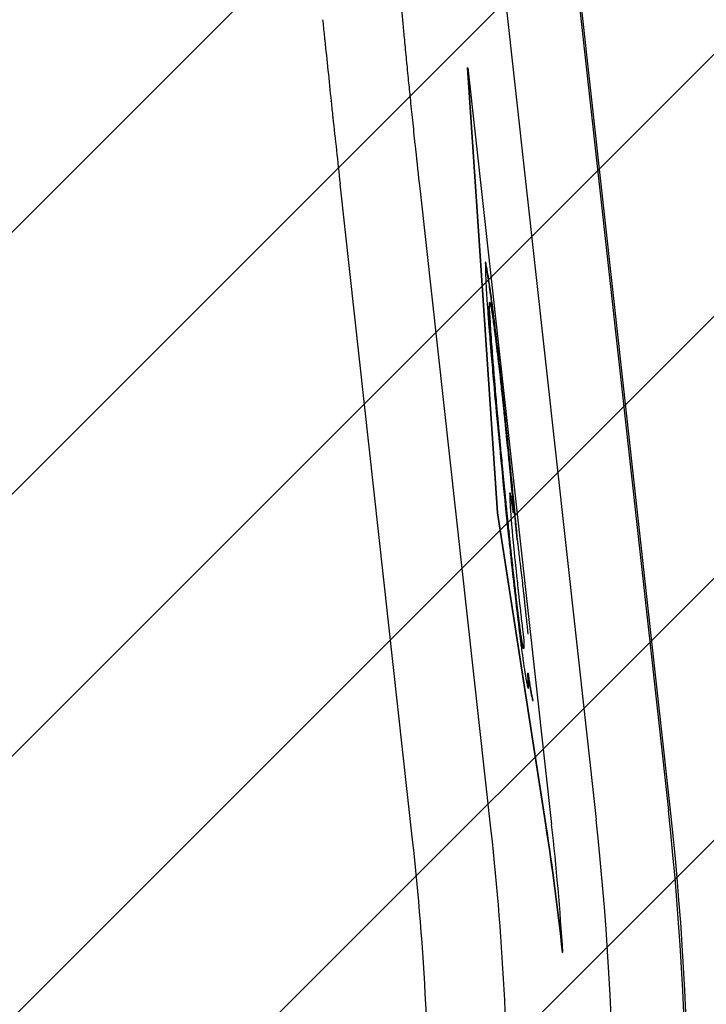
# Model space of a CAD drawing. Header units: millimetres. Extents: x 14 to 2347, y 26 to 1654.
# Tile 23 of 61: x 548 to 573, y 1036 to 1071. Entities that reach past the tile are written whole.
import ezdxf

# ---------------------------------------------------------------- set-up
doc = ezdxf.new("R2010")
doc.units = ezdxf.units.MM
doc.header["$LTSCALE"] = 4
for name, color, linetype, lineweight in [('可見邊線(ISO)', 7, 'Continuous', 30), ('標註(ISO)', 7, 'Continuous', 9), ('草圖幾何圖形(ISO)', 7, 'Continuous', 30)]:
    doc.layers.add(name, color=color, linetype=linetype, lineweight=lineweight)
doc.layers.add('填充線', color=7, linetype='Continuous', lineweight=9, true_color=0x1e1e47)
doc.styles.add('temp', font='txt')
doc.dimstyles.new('工研院N500', dxfattribs={"dimscale": 4, "dimtxt": 3, "dimasz": 2.5, "dimexe": 1, "dimexo": 1, "dimgap": 0.762, "dimtad": 1, "dimdec": 3, "dimrnd": 1e-08, "dimdsep": 46, "dimtxsty": 'temp', "dimcen": 0.09, "dimdle": 10, "dimclrd": 1, "dimclre": 1, "dimclrt": 7, "dimazin": 2, "dimtfac": 0.666667, "dimtdec": 3, "dimtmove": 0, "dimatfit": 3, "dimfxl": 1, "dimtolj": 1, "dimlwd": 15, "dimlwe": 15, "dimarcsym": 0})

# ---------------------------------------------------------------- blocks, each defined once
blk = doc.blocks.new('*D75')
at = {"layer": 'Defpoints', "color": 0, "linetype": 'Continuous', "transparency": 16777216}
for p in [(528.152, 981.463), (870.28, 861.448), (528.152, 841.521), (635.613, 751.351)]:
    blk.add_point(p, dxfattribs=at)
at = {"layer": '標註(ISO)', "color": 1, "linetype": 'Continuous', "lineweight": 15, "transparency": 16777216}
for p, q in [((528.152, 985.463), (528.152, 1188.229)), ((638.677, 748.78), (793.746, 618.662))]:
    blk.add_line(p, q, dxfattribs=at)
blk.add_arc((528.152, 841.521), 342.708, 321.67191, 88.32809, dxfattribs=at)
at = {"layer": '標註(ISO)', "color": 1, "linetype": 'Continuous', "transparency": 16777216}
for points in [[(538.127, 1182.417), (538.175, 1185.75), (528.152, 1184.229)], [(798.289, 627.934), (795.705, 630.039), (790.682, 621.233)]]:
    blk.add_solid(points, dxfattribs=at)
at = {"layer": '標註(ISO)', "color": 7, "linetype": 'Continuous', "lineweight": 18, "transparency": 16777216, "insert": (847.895, 1005.573), "char_height": 12, "attachment_point": 1, "rotation": 295, "style": 'temp'}
blk.add_mtext('\\A1;130°', dxfattribs=at)
blk = doc.blocks.new('*D77')
at = {"layer": 'Defpoints', "color": 0, "linetype": 'Continuous', "transparency": 16777216}
for p in [(528.152, 983.766), (528.152, 981.666), (529.308, 979.913), (717.221, 955.991)]:
    blk.add_point(p, dxfattribs=at)
at = {"layer": '標註(ISO)', "color": 1, "linetype": 'Continuous', "lineweight": 15, "transparency": 16777216}
blk.add_line((531.51, 976.574), (635.388, 819.035), dxfattribs=at)
blk.add_arc((528.152, 981.666), 190.804, 306.4032, 86.9968, dxfattribs=at)
at = {"layer": '標註(ISO)', "color": 1, "linetype": 'Continuous', "transparency": 16777216}
for points in [[(538.105, 1170.543), (538.192, 1173.875), (528.152, 1172.471)], [(642.341, 826.729), (640.434, 829.463), (633.186, 822.374)]]:
    blk.add_solid(points, dxfattribs=at)
at = {"layer": '標註(ISO)', "color": 7, "linetype": 'Continuous', "lineweight": 18, "transparency": 16777216, "insert": (721.072, 1060.268), "char_height": 12, "attachment_point": 1, "rotation": 286.7, "style": 'temp'}
blk.add_mtext('\\A1;146.6°', dxfattribs=at)

msp = doc.modelspace()

# ---------------------------------------------------------------- hatches: boundary and pattern name
at = {"layer": '填充線'}
h = msp.add_hatch(dxfattribs=at)
h.set_pattern_fill('ANSI31', color=256, scale=53.34, style=0)
h.set_pattern_definition([(45, (-13.047, 389.5956), (-4.714634, 4.714634), [])])
edge = h.paths.add_edge_path()
edge.add_arc((421.12008, 751.35132), 140, 73.4166874, 220)
edge.add_arc((528.3663, 841.34159), 280, -40, 220, ccw=False)
edge.add_arc((635.61252, 751.35132), 140, 320, 466.5833126)
edge.add_arc((528.3663, 841.34159), 80.5, 33.2916563, 146.7083437)

# ---------------------------------------------------------------- linework, layer by layer
at = {"layer": '可見邊線(ISO)'}
for p, q in [((562.50391, 1121.67074), (571.25423, 1042.61611)), ((571.32711, 1042.62418), (562.57768, 1121.67074)), ((560.28015, 1117.92143), (568.65142, 1042.29136)), ((565.10747, 1053.33065), (564.02719, 1069.33265)), ((564.04128, 1069.33265), (564.02719, 1069.33265)), ((564.04128, 1069.33265), (567.05397, 1042.11454)), ((565.12156, 1053.33065), (564.04128, 1069.33265)), ((559.17945, 1067.54933), (559.17793, 1067.56347)), ((562.05173, 1041.56086), (559.43948, 1065.16122)), ((564.87777, 1041.87366), (562.3169, 1065.00989)), ((564.83428, 1060.88796), (564.82019, 1060.88796)), ((566.84229, 1042.09111), (565.10747, 1053.33065)), ((565.12156, 1053.33065), (565.10747, 1053.33065)), ((566.85614, 1042.09264), (565.12156, 1053.33065)), ((565.69057, 1053.32954), (565.67648, 1053.32954)), ((566.20683, 1048.97006), (566.19274, 1048.97006)), ((566.04912, 1048.4411), (566.03503, 1048.4411)), ((566.20842, 1047.55229), (566.19433, 1047.55229)), ((567.45994, 1037.50645), (567.44591, 1037.50645))]:
    msp.add_line(p, q, dxfattribs=at)
for centre, radius, start, end in [((464.25403, 1030.77257), 107.65367, 352.4987546, 6.3161923), ((464.25403, 1030.77257), 107.72699, 352.4987546, 6.3161923), ((464.25412, 1030.7359), 103.42766, 3.7533614, 6.3162027), ((464.25413, 1030.73592), 105.03486, 352.4987385, 6.3161921)]:
    msp.add_arc(centre, radius, start, end, dxfattribs=at)
for centre, major_axis, ratio, start_param, end_param in [((464.25412, 1026.22675), (-0.01128, 103.90317), 0.99905789, 4.82105456, 4.86556406), ((464.25412, 1026.22613), (0.01127, -103.91721), 0.99905785, 1.67945343, 1.72397178)]:
    msp.add_ellipse(centre, major_axis=major_axis, ratio=ratio, start_param=start_param, end_param=end_param, dxfattribs=at)
for points, knots in [([(528.3663, 1142.08823), (530.92788, 1142.08823), (533.54941, 1141.78636), (538.33086, 1140.54647), (540.50029, 1139.65121), (544.80269, 1136.85135), (546.38104, 1135.12451), (548.86057, 1131.64506), (549.85714, 1129.29399), (551.67367, 1121.45701), (552.20929, 1114.69953), (551.60533, 1102.995), (551.09579, 1097.47646), (548.15227, 1085.03235), (545.64852, 1080.57924), (541.7824, 1075.09053), (539.70541, 1073.09637), (536.12064, 1070.806), (534.63345, 1070.11551), (531.53932, 1069.19502), (529.95971, 1068.9587), (528.3663, 1068.9587)], [0, 0, 0, 0, 1.09782221, 1.09782221, 2.12646545, 2.12646545, 3.32480567, 3.32480567, 4.99621906, 4.99621906, 7.52717533, 7.52717533, 8.82754818, 8.82754818, 10.5459804, 10.5459804, 12.30481903, 12.30481903, 13.39554199, 13.39554199, 14.45336168, 14.45336168, 14.45336168, 14.45336168]), ([(528.3663, 1142.0177), (532.05034, 1142.0177), (535.73249, 1141.39252), (541.84884, 1138.96105), (543.84753, 1137.40647), (547.30252, 1134.12614), (548.4208, 1132.05315), (549.70488, 1129.21474), (550.51056, 1126.88901), (552.11246, 1116.53117), (552.08251, 1108.4057), (550.31282, 1092.58153), (548.56114, 1087.28208), (545.60991, 1080.70835), (543.79827, 1077.70258), (539.58443, 1073.08882), (537.58401, 1071.65693), (534.46987, 1070.16354), (533.31609, 1069.75166), (530.89323, 1069.17826), (529.63331, 1069.02816), (528.3663, 1069.02816)], [0, 0, 0, 0, 1.57887302, 1.57887302, 3.08946466, 3.08946466, 5.62122402, 5.62122402, 8.58646468, 8.58646468, 13.62418656, 13.62418656, 19.40688655, 19.40688655, 24.35366237, 24.35366237, 28.62084887, 28.62084887, 30.95029177, 30.95029177, 33.35546131, 33.35546131, 33.35546131, 33.35546131]), ([(528.3663, 1141.72547), (529.10431, 1141.72547), (529.84481, 1141.70002), (531.3091, 1141.59873), (532.03475, 1141.52341), (533.22791, 1141.35622), (533.69894, 1141.27889), (534.43004, 1141.14025), (534.69258, 1141.08667), (535.63226, 1140.88081), (536.30769, 1140.7063), (540.02179, 1139.57967), (542.27524, 1138.26686), (544.53202, 1136.42087), (544.96877, 1136.02744), (545.58865, 1135.41152), (545.78716, 1135.20458), (546.17182, 1134.78362), (546.35786, 1134.56992), (546.71372, 1134.14051), (546.88435, 1133.92446), (547.37625, 1133.26892), (547.67885, 1132.82123), (549.12002, 1130.44164), (549.99612, 1128.10917), (550.71667, 1124.50051), (550.78387, 1124.13872), (550.9154, 1123.38097), (550.97917, 1122.98324), (551.10115, 1122.1627), (551.15904, 1121.73786), (551.33359, 1120.34429), (551.43176, 1119.36551), (551.5548, 1117.82632), (551.59342, 1117.25865), (551.81023, 1113.4632), (551.79822, 1110.16035), (551.32553, 1100.90373), (550.45106, 1094.07229), (547.09361, 1083.6238), (545.26492, 1080.344), (542.3062, 1076.14913), (540.42098, 1073.8822), (536.31106, 1071.12156), (534.70248, 1070.35263), (531.49036, 1069.40579), (529.93455, 1069.17528), (528.3663, 1069.17528)], [0, 0, 0, 0, 0.31629298, 0.31629298, 0.629149, 0.629149, 0.83389768, 0.83389768, 0.94903267, 0.94903267, 1.24758782, 1.24758782, 2.61768838, 2.61768838, 2.964418, 2.964418, 3.13396137, 3.13396137, 3.30185375, 3.30185375, 3.46442514, 3.46442514, 3.78642897, 3.78642897, 5.11581305, 5.11581305, 5.26310148, 5.26310148, 5.42451667, 5.42451667, 5.59644572, 5.59644572, 5.98896261, 5.98896261, 6.2174819, 6.2174819, 7.51853066, 7.51853066, 9.94509803, 9.94509803, 11.8560737, 11.8560737, 13.34027422, 13.34027422, 14.16444199, 14.16444199, 14.889039, 14.889039, 14.889039, 14.889039]), ([(562.3169, 1065.00989), (562.26567, 1065.47268), (562.20802, 1066.00168), (562.12111, 1066.81441), (562.05501, 1067.4407), (561.99628, 1068.00951), (561.94483, 1068.51374), (561.89478, 1069.00934), (561.82488, 1069.71737), (561.76091, 1070.38253), (561.70658, 1070.96241), (561.65857, 1071.48761), (561.61507, 1071.97799), (561.57784, 1072.4117), (561.54569, 1072.79848), (561.51806, 1073.14367), (561.49311, 1073.46912), (561.4723, 1073.75411), (561.45408, 1074.01824), (561.43889, 1074.25426), (561.42666, 1074.46179), (561.41681, 1074.64658), (561.4117, 1074.75717), (561.40937, 1074.81248)], [0, 0, 0, 0, 0.11013549, 0.12585724, 0.19526422, 0.26175511, 0.26621069, 0.32139026, 0.38719737, 0.45070922, 0.50151736, 0.55085361, 0.60498749, 0.65290202, 0.69201484, 0.73764451, 0.77824409, 0.81783582, 0.85535616, 0.89522589, 0.9308239, 0.96353386, 1, 1, 1, 1]), ([(558.81247, 1071.07033), (558.82204, 1070.9758), (558.83166, 1070.88098), (558.85103, 1070.69065), (558.86077, 1070.59515), (558.87056, 1070.4994)], [-0.086544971, -0.086544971, -0.086544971, -0.086544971, -0.0432971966, -0.0432971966, -0.0000008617, -0.0000008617, -0.0000008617, -0.0000008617]), ([(558.87056, 1070.4994), (558.87358, 1070.47114), (558.8766, 1070.44285), (558.88265, 1070.38612), (558.88568, 1070.35767), (558.88871, 1070.3292)], [0.0000525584, 0.0000525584, 0.0000525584, 0.0000525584, 0.012836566, 0.012836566, 0.0256744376, 0.0256744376, 0.0256744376, 0.0256744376]), ([(559.11816, 1068.12407), (559.12806, 1068.03087), (559.13799, 1067.93753), (559.15791, 1067.75064), (559.1679, 1067.65711), (559.17793, 1067.56347)], [-0.081497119, -0.081497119, -0.081497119, -0.081497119, -0.0407393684, -0.0407393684, 0, 0, 0, 0]), ([(565.82704, 1052.35275), (565.827, 1052.3532), (565.82695, 1052.35365), (565.82569, 1052.36564), (565.82446, 1052.37807), (565.8157, 1052.47142), (565.81178, 1052.51239), (565.79312, 1052.70344), (565.78202, 1052.8231), (565.76384, 1053.0146), (565.75296, 1053.12592), (565.67689, 1053.91293), (565.66025, 1054.08607), (565.62401, 1054.45542), (565.6127, 1054.5685), (565.54253, 1055.26742), (565.51463, 1055.55297), (565.43753, 1056.29415), (565.42312, 1056.43248), (565.38236, 1056.82554), (565.369, 1056.95584), (565.31588, 1057.45218), (565.30391, 1057.56715), (565.27141, 1057.85904), (565.26792, 1057.8906), (565.2589, 1057.97224), (565.25482, 1058.00919), (565.24708, 1058.07918), (565.24318, 1058.1143), (565.21943, 1058.32791), (565.21254, 1058.38765), (565.17292, 1058.73475), (565.16321, 1058.82153), (565.14068, 1059.02402), (565.13607, 1059.06622), (565.07288, 1059.58972), (565.03275, 1059.91375), (564.98264, 1060.32783), (564.97386, 1060.39932), (564.95939, 1060.51992), (564.95322, 1060.57144), (564.9381, 1060.6916), (564.93406, 1060.7171), (564.92212, 1060.79998), (564.91761, 1060.83283), (564.89828, 1060.9765), (564.88599, 1061.06766), (564.86625, 1061.2097), (564.85809, 1061.26903), (564.83853, 1061.41449), (564.82304, 1061.52999), (564.79328, 1061.73425), (564.78502, 1061.77914), (564.75632, 1061.92665), (564.73299, 1062.06457), (564.69739, 1062.27134), (564.68742, 1062.32596), (564.66959, 1062.38923), (564.67155, 1062.32417), (564.66943, 1062.05844), (564.66424, 1062.01995), (564.6902, 1061.53301), (564.69597, 1061.38553), (564.71287, 1061.11392), (564.72241, 1060.99151), (564.75098, 1060.60724), (564.75533, 1060.52733), (564.78153, 1060.15624), (564.79161, 1060.04128), (564.82162, 1059.6849), (564.82706, 1059.61644), (564.88048, 1058.96316), (564.89871, 1058.75221), (564.95327, 1058.13011), (565.01256, 1057.44332), (565.08952, 1056.60719), (565.15849, 1055.90643), (565.29755, 1054.48357), (565.3142, 1054.30297), (565.39087, 1053.54084), (565.47617, 1052.7344), (565.53891, 1052.13374), (565.57148, 1051.82194), (565.59217, 1051.62566), (565.59369, 1051.61147), (565.59895, 1051.56155), (565.60089, 1051.54315), (565.60885, 1051.46738), (565.60904, 1051.46542), (565.61268, 1051.43294), (565.6145, 1051.41664), (565.62038, 1051.36342), (565.62447, 1051.32617), (565.63362, 1051.24368), (565.63864, 1051.19832), (565.65027, 1051.0932), (565.65937, 1051.01087), (565.68089, 1050.81713), (565.68379, 1050.7926), (565.70632, 1050.59974), (565.71898, 1050.49087), (565.7437, 1050.27823), (565.75907, 1050.14576), (565.77701, 1049.99342), (565.7818, 1049.95485), (565.81823, 1049.65289), (565.82371, 1049.60733), (565.83915, 1049.47925), (565.84144, 1049.46025), (565.86727, 1049.24604), (565.88756, 1049.07708), (565.90377, 1048.94348), (565.90676, 1048.9192), (565.91755, 1048.82897), (565.92244, 1048.7877), (565.93271, 1048.70148), (565.93719, 1048.66415), (565.94532, 1048.5991), (565.94655, 1048.59229), (565.95419, 1048.53875), (565.9579, 1048.51108), (565.96705, 1048.4452), (565.96967, 1048.42681), (565.97839, 1048.36446), (565.98182, 1048.33967), (565.99182, 1048.26781), (565.9942, 1048.25083), (566.00835, 1048.1494), (566.0154, 1048.09881), (566.02789, 1048.00926), (566.03337, 1047.96975), (566.04055, 1047.91844), (566.04253, 1047.90433), (566.05562, 1047.81095), (566.06089, 1047.77348), (566.07839, 1047.64672), (566.07888, 1047.64264), (566.0915, 1047.57139), (566.09958, 1047.52581), (566.11344, 1047.44711), (566.11899, 1047.41596), (566.12844, 1047.36225), (566.13218, 1047.34084), (566.14287, 1047.28029), (566.14466, 1047.27095), (566.15137, 1047.23266), (566.15434, 1047.21494), (566.1658, 1047.14753), (566.17136, 1047.1158), (566.17752, 1047.0898), (566.17853, 1047.08992), (566.18254, 1047.08096), (566.18437, 1047.07469), (566.18791, 1047.0624), (566.18953, 1047.05678), (566.19289, 1047.04688), (566.19443, 1047.04273), (566.19957, 1047.02663), (566.20073, 1047.02007), (566.20458, 1047.01509), (566.20654, 1047.01639), (566.20956, 1047.01927), (566.21015, 1047.02013), (566.21272, 1047.0205), (566.21415, 1047.01791), (566.2198, 1047.0135), (566.21856, 1047.02542), (566.21955, 1047.0497), (566.21999, 1047.05526), (566.22204, 1047.08876), (566.22325, 1047.11634), (566.22477, 1047.1522), (566.22482, 1047.16115), (566.2257, 1047.18062), (566.22639, 1047.1833), (566.22746, 1047.19805), (566.22585, 1047.2108), (566.21611, 1047.38082), (566.21235, 1047.44196), (566.21057, 1047.48309), (566.20987, 1047.50891), (566.20945, 1047.52002), (566.20956, 1047.52451), (566.20894, 1047.5387), (566.20855, 1047.54477), (566.20831, 1047.55041), (566.20829, 1047.55173), (566.20841, 1047.55247), (566.20852, 1047.55229), (566.20891, 1047.55042), (566.20919, 1047.54867), (566.21037, 1047.54059), (566.21152, 1047.53176), (566.21669, 1047.49149), (566.21844, 1047.47673), (566.22602, 1047.42402), (566.22797, 1047.41106), (566.23612, 1047.35153), (566.24059, 1047.31731), (566.25268, 1047.23113), (566.25479, 1047.22545), (566.26849, 1047.15105), (566.27951, 1047.07905), (566.29202, 1047.00574), (566.29352, 1046.99687), (566.30645, 1046.91927), (566.31926, 1046.8426), (566.33739, 1046.73569), (566.33891, 1046.73553), (566.3491, 1046.70315), (566.35028, 1046.69845), (566.35596, 1046.67952), (566.35834, 1046.67499), (566.36626, 1046.63769), (566.37026, 1046.61152), (566.38051, 1046.55635), (566.38072, 1046.57048), (566.38462, 1046.58038), (566.38629, 1046.57547), (566.38918, 1046.57014), (566.38985, 1046.56912), (566.39039, 1046.56911)], [-7.22524628, -7.22524628, -7.22524628, -7.22524628, -7.22509149, -7.22509149, -7.22115793, -7.22115793, -7.20175828, -7.20175828, -7.17779254, -7.17779254, -7.15186237, -7.15186237, -7.13066235, -7.13066235, -7.11368679, -7.11368679, -7.0361332, -7.0361332, -7.02060948, -7.02060948, -6.99151465, -6.99151465, -6.96748737, -6.96748737, -6.96160998, -6.96160998, -6.959036, -6.959036, -6.9564325, -6.9564325, -6.94347904, -6.94347904, -6.92498424, -6.92498424, -6.90585357, -6.90585357, -6.87278357, -6.87278357, -6.86583337, -6.86583337, -6.86167212, -6.86167212, -6.85495128, -6.85495128, -6.85000276, -6.85000276, -6.84177357, -6.84177357, -6.83632462, -6.83632462, -6.8293546, -6.8293546, -6.82158941, -6.82158941, -6.80598436, -6.80598436, -6.79751167, -6.79751167, -6.78284691, -6.78284691, -6.76456646, -6.76456646, -6.75255738, -6.75255738, -6.74220102, -6.74220102, -6.72365425, -6.72365425, -6.70160639, -6.70160639, -6.6819925, -6.6819925, -6.63242636, -6.63242636, -6.59752685, -6.59752685, -6.53117, -6.53117, -6.44462612, -6.44462612, -6.33363365, -6.33363365, -6.30024594, -6.30024594, -6.29168628, -6.29168628, -6.28726726, -6.28726726, -6.27191121, -6.27191121, -6.25699101, -6.25699101, -6.2240673, -6.2240673, -6.18536384, -6.18536384, -6.135937, -6.135937, -6.04086996, -6.04086996, -5.96095033, -5.96095033, -5.71096528, -5.71096528, -5.45296736, -5.45296736, -5.36934769, -5.36934769, -5.35199733, -5.35199733, -5.22290582, -5.22290582, -5.17501872, -5.17501872, -5.13899416, -5.13899416, -5.09773553, -5.09773553, -5.03970916, -5.03970916, -4.98682061, -4.98682061, -4.94997929, -4.94997929, -4.9158181, -4.9158181, -4.87585953, -4.87585953, -4.83760051, -4.83760051, -4.80912404, -4.80912404, -4.8003607, -4.8003607, -4.73636534, -4.73636534, -4.69277018, -4.69277018, -4.61884878, -4.61884878, -4.56927626, -4.56927626, -4.53773453, -4.53773453, -4.47852486, -4.47852486, -4.41922231, -4.41922231, -4.31530257, -4.31530257, -4.24089548, -4.24089548, -4.17267064, -4.17267064, -4.13318732, -4.13318732, -4.10250237, -4.10250237, -4.03997552, -4.03997552, -3.98646563, -3.98646563, -3.94762678, -3.94762678, -3.88792228, -3.88792228, -3.72892016, -3.72892016, -3.67603531, -3.67603531, -3.53334591, -3.53334591, -3.49548173, -3.49548173, -3.44900288, -3.44900288, -3.3420052, -3.3420052, -3.31867736, -3.31867736, -3.30276531, -3.30276531, -3.26427939, -3.26427939, -3.24045535, -3.24045535, -3.22989185, -3.22989185, -3.22203964, -3.22203964, -3.21359643, -3.21359643, -3.19598258, -3.19598258, -3.14736666, -3.14736666, -3.12482239, -3.12482239, -3.10010727, -3.10010727, -3.05294609, -3.05294609, -2.98191089, -2.98191089, -2.95858401, -2.95858401, -2.89935848, -2.89935848, -2.78131461, -2.78131461, -2.73326095, -2.73326095, -2.62359688, -2.62359688, -2.51148868, -2.51148868, -2.31472691, -2.31472691, -2.16221583, -2.16221583, -2.11066922, -2.11066922, -2.11066922, -2.11066922]), ([(565.81295, 1052.35275), (565.81241, 1052.3579), (565.81187, 1052.36316), (565.81003, 1052.38158), (565.80879, 1052.39478), (565.8027, 1052.46102), (565.79708, 1052.51905), (565.78349, 1052.65737), (565.77531, 1052.74415), (565.7556, 1052.95344), (565.74241, 1053.08938), (565.70941, 1053.43064), (565.68946, 1053.63716), (565.64877, 1054.05863), (565.6322, 1054.22958), (565.60031, 1054.55176), (565.58958, 1054.65851), (565.53006, 1055.25113), (565.51406, 1055.41352), (565.47161, 1055.83042), (565.45655, 1055.97586), (565.41958, 1056.33138), (565.40149, 1056.50453), (565.36024, 1056.9041), (565.35774, 1056.92976), (565.31334, 1057.34412), (565.28953, 1057.56975), (565.22257, 1058.17121), (565.21928, 1058.20446), (565.1674, 1058.65982), (565.15806, 1058.74222), (565.12846, 1059.00607), (565.1257, 1059.03528), (565.0679, 1059.51427), (565.01396, 1059.95331), (564.97665, 1060.26076), (564.9678, 1060.33365), (564.95036, 1060.47709), (564.94255, 1060.54372), (564.9321, 1060.62741), (564.92965, 1060.64664), (564.92261, 1060.69973), (564.91931, 1060.72201), (564.8989, 1060.86228), (564.87841, 1061.02083), (564.85249, 1061.20733), (564.84919, 1061.23062), (564.82945, 1061.37713), (564.81545, 1061.48218), (564.77485, 1061.76842), (564.76766, 1061.79375), (564.72279, 1062.03087), (564.69633, 1062.20315), (564.67551, 1062.31088), (564.67338, 1062.32133), (564.67142, 1062.3302)], [0.01660948, 0.01660948, 0.01660948, 0.01660948, 0.01795849, 0.01795849, 0.0209226, 0.0209226, 0.0323974, 0.0323974, 0.04761737, 0.04761737, 0.07173033, 0.07173033, 0.10805299, 0.10805299, 0.14519871, 0.14519871, 0.16812378, 0.16812378, 0.26147129, 0.26147129, 0.32343356, 0.32343356, 0.39106514, 0.39106514, 0.45010737, 0.45010737, 0.51888466, 0.51888466, 0.63084468, 0.63084468, 0.6542534, 0.6542534, 0.70667971, 0.70667971, 0.76941747, 0.76941747, 0.78870602, 0.78870602, 0.80708799, 0.80708799, 0.81291586, 0.81291586, 0.82414558, 0.82414558, 0.87105573, 0.87105573, 0.89133411, 0.89133411, 0.91258051, 0.91258051, 0.95460514, 0.95460514, 1.01958849, 1.01958849, 1.02742569, 1.02742569, 1.02742569, 1.02742569]), ([(566.03503, 1048.4411), (566.03466, 1048.4411), (566.03409, 1048.44323), (566.03241, 1048.45056), (566.03102, 1048.45719), (566.02425, 1048.48557), (566.02163, 1048.49048), (566.0097, 1048.53579), (566.00052, 1048.57413), (565.99349, 1048.5946), (565.99199, 1048.59686), (565.98728, 1048.61815), (565.98483, 1048.6328), (565.97217, 1048.71521), (565.96367, 1048.76869), (565.9506, 1048.85143), (565.94623, 1048.87851), (565.93648, 1048.94259), (565.9352, 1048.95007), (565.92804, 1048.99304), (565.92404, 1049.01587), (565.91861, 1049.05249), (565.91734, 1049.06214), (565.91566, 1049.07534), (565.91363, 1049.09148), (565.91167, 1049.10682), (565.91137, 1049.10925), (565.90537, 1049.15674), (565.89754, 1049.21838), (565.89368, 1049.24887), (565.89031, 1049.27547), (565.88003, 1049.35654), (565.872, 1049.41981), (565.86307, 1049.49027), (565.85911, 1049.52155), (565.84913, 1049.60025), (565.83156, 1049.73884), (565.82549, 1049.78673), (565.82319, 1049.80491), (565.82002, 1049.8299), (565.809, 1049.91665), (565.80608, 1049.93977), (565.8056, 1049.94375), (565.80374, 1049.95999), (565.80081, 1049.98552), (565.79782, 1050.01164), (565.79505, 1050.0357), (565.78477, 1050.12536), (565.77117, 1050.24386), (565.7691, 1050.26188), (565.76381, 1050.30798), (565.75987, 1050.34234), (565.74475, 1050.47411), (565.73488, 1050.56017), (565.72956, 1050.60645), (565.71401, 1050.74221), (565.70372, 1050.83102), (565.69289, 1050.92617), (565.68713, 1050.97662), (565.67005, 1051.12327), (565.66748, 1051.15034), (565.63163, 1051.48713), (565.62645, 1051.53586), (565.60662, 1051.72203), (565.58775, 1051.89909), (565.5684, 1052.08061), (565.55617, 1052.19559), (565.53679, 1052.37735), (565.52975, 1052.44371), (565.51491, 1052.58312), (565.50594, 1052.66681), (565.48972, 1052.81829), (565.47816, 1052.935), (565.46226, 1053.09243), (565.45806, 1053.13401), (565.44778, 1053.2358), (565.44461, 1053.26717), (565.43549, 1053.3575), (565.43227, 1053.3894), (565.41272, 1053.583), (565.40149, 1053.69431), (565.37641, 1053.94253), (565.36628, 1054.04273), (565.34849, 1054.21923), (565.34064, 1054.29652), (565.33225, 1054.3799), (565.32358, 1054.46566), (565.32152, 1054.48605), (565.32128, 1054.48848), (565.31967, 1054.50551), (565.31879, 1054.51483), (565.31608, 1054.54326), (565.3142, 1054.56286), (565.31184, 1054.58757), (565.31163, 1054.58981), (565.30992, 1054.60771), (565.30866, 1054.62084), (565.30478, 1054.66158), (565.30214, 1054.6892), (565.2984, 1054.72843), (565.28603, 1054.85799), (565.28104, 1054.91034), (565.27534, 1054.97), (565.24376, 1055.30085), (565.22507, 1055.49696), (565.19545, 1055.80741), (565.17844, 1055.98553), (565.17206, 1056.05227), (565.16942, 1056.07988), (565.16438, 1056.13282), (565.16171, 1056.15997), (565.15725, 1056.20871), (565.15432, 1056.24201), (565.14243, 1056.37689), (565.1352, 1056.45701), (565.12156, 1056.61023), (565.11431, 1056.6924), (565.06531, 1057.2456), (565.05959, 1057.30344), (565.0144, 1057.81766), (565.00194, 1057.97736), (564.96014, 1058.48294), (564.94847, 1058.61984), (564.90989, 1059.08755), (564.90308, 1059.19372), (564.85891, 1059.80615), (564.85131, 1059.90671), (564.84292, 1060.03117), (564.84102, 1060.06788), (564.83716, 1060.14424), (564.83424, 1060.2025), (564.82344, 1060.40355), (564.81634, 1060.50931), (564.80983, 1060.617), (564.80796, 1060.6499), (564.80641, 1060.68903), (564.80611, 1060.70008), (564.8059, 1060.72), (564.80605, 1060.72815), (564.80672, 1060.74348), (564.80735, 1060.75008), (564.81052, 1060.7775), (564.81297, 1060.79973), (564.81542, 1060.85819), (564.81623, 1060.88243), (564.81945, 1060.88769), (564.81981, 1060.88796), (564.82019, 1060.88796)], [0.18672424, 0.18672424, 0.18672424, 0.18672424, 0.19264679, 0.19264679, 0.19880879, 0.19880879, 0.21652104, 0.21652104, 0.23127205, 0.23127205, 0.2376212, 0.2376212, 0.24351692, 0.24351692, 0.25772507, 0.25772507, 0.26520004, 0.26520004, 0.2729516, 0.2729516, 0.28507499, 0.28507499, 0.29123506, 0.29123506, 0.29507538, 0.29507538, 0.33077656, 0.33077656, 0.3941251, 0.3941251, 0.62344749, 0.62344749, 1.44344789, 1.44344789, 1.53390357, 1.53390357, 1.55024003, 1.55024003, 1.56016536, 1.56016536, 1.56400696, 1.56400696, 1.56824584, 1.56824584, 1.56923802, 1.56923802, 1.58092421, 1.58092421, 1.61277328, 1.61277328, 1.62457445, 1.62457445, 1.63111341, 1.63111341, 1.63873393, 1.63873393, 1.65342678, 1.65342678, 1.65431427, 1.65431427, 1.65863446, 1.65863446, 1.65902076, 1.65902076, 1.65992666, 1.65992666, 1.66149715, 1.66149715, 1.66240541, 1.66240541, 1.66340064, 1.66340064, 1.66779732, 1.66779732, 1.66931535, 1.66931535, 1.67072237, 1.67072237, 1.67236902, 1.67236902, 1.6753222, 1.6753222, 1.67731736, 1.67731736, 1.6788487, 1.6788487, 1.67898751, 1.67898751, 1.67908807, 1.67908807, 1.67920938, 1.67920938, 1.67945319, 1.67945319, 1.6795008, 1.6795008, 1.6796317, 1.6796317, 1.67990697, 1.67990697, 1.68002288, 1.68002288, 1.68008968, 1.68008968, 1.68034247, 1.68034247, 1.68173037, 1.68173037, 1.68269989, 1.68269989, 1.68361185, 1.68361185, 1.68453749, 1.68453749, 1.68576429, 1.68576429, 1.68694493, 1.68694493, 1.69232078, 1.69232078, 1.70010955, 1.70010955, 1.7054211, 1.7054211, 1.717425, 1.717425, 1.72509416, 1.72509416, 1.73105166, 1.73105166, 1.73397068, 1.73397068, 1.74323757, 1.74323757, 1.74746052, 1.74746052, 1.7495823, 1.7495823, 1.75188911, 1.75188911, 1.7547393, 1.7547393, 1.76557069, 1.76557069, 1.77456144, 1.77456144, 1.77562181, 1.77562181, 1.77562181, 1.77562181]), ([(566.05717, 1048.70785), (566.05718, 1048.70763), (566.05715, 1048.70727), (566.05712, 1048.70657), (566.05716, 1048.7055), (566.0572, 1048.70325), (566.05717, 1048.70162), (566.05692, 1048.69501), (566.05657, 1048.6901), (566.05644, 1048.68575), (566.05647, 1048.68367), (566.05643, 1048.68072), (566.05638, 1048.67916), (566.05622, 1048.67471), (566.05605, 1048.6711), (566.05591, 1048.66734), (566.05583, 1048.66629), (566.05599, 1048.66226), (566.05605, 1048.66023), (566.05574, 1048.64196), (566.05508, 1048.62156), (566.05366, 1048.5786), (566.05221, 1048.54207), (566.05127, 1048.51556), (566.05111, 1048.49969), (566.04994, 1048.47481), (566.04974, 1048.47148), (566.04969, 1048.44867), (566.04973, 1048.44309), (566.0489, 1048.43954), (566.04785, 1048.44453), (566.03997, 1048.4803), (566.03566, 1048.49145), (566.02874, 1048.51682), (566.02738, 1048.52235), (566.02169, 1048.54366), (566.01788, 1048.55782), (566.00903, 1048.59295), (566.0087, 1048.59055), (566.00131, 1048.61287), (565.98213, 1048.74191), (565.96148, 1048.87136), (565.96159, 1048.8701), (565.95056, 1048.94269), (565.94547, 1048.97265), (565.93782, 1049.01868), (565.9357, 1049.03194), (565.93183, 1049.0588), (565.93057, 1049.06881), (565.92894, 1049.08182), (565.92874, 1049.08343), (565.92219, 1049.1349), (565.91615, 1049.18271), (565.90488, 1049.2717), (565.9027, 1049.2889), (565.88819, 1049.40325), (565.88266, 1049.44689), (565.87215, 1049.52983), (565.87193, 1049.53158), (565.86163, 1049.6128), (565.85422, 1049.67128), (565.82699, 1049.88596), (565.82641, 1049.8852), (565.8144, 1049.98986), (565.81404, 1049.99305), (565.81107, 1050.01889), (565.80859, 1050.04054), (565.80386, 1050.08172), (565.80162, 1050.10124), (565.79802, 1050.13264), (565.7967, 1050.14413), (565.79341, 1050.17279), (565.79251, 1050.18065), (565.78998, 1050.20272), (565.78895, 1050.21166), (565.76608, 1050.41098), (565.74459, 1050.59847), (565.72057, 1050.80729), (565.71809, 1050.82895), (565.70833, 1050.91414), (565.7051, 1050.94285), (565.69982, 1050.98875), (565.69842, 1051.00065), (565.69275, 1051.0495), (565.69097, 1051.06584), (565.68791, 1051.09247), (565.6875, 1051.09583), (565.68576, 1051.11071), (565.685, 1051.11834), (565.68314, 1051.13591), (565.68288, 1051.13828), (565.67955, 1051.16939), (565.66681, 1051.28906), (565.6588, 1051.36437), (565.65702, 1051.3811), (565.65232, 1051.42509), (565.64943, 1051.45231), (565.6181, 1051.74667), (565.60486, 1051.87071), (565.59345, 1051.9778), (565.59146, 1051.99646), (565.58265, 1052.07915), (565.57929, 1052.11071), (565.57192, 1052.17996), (565.56863, 1052.21088), (565.55838, 1052.30701), (565.55609, 1052.32836), (565.54744, 1052.40972), (565.54402, 1052.44195), (565.52844, 1052.5885), (565.5204, 1052.66332), (565.50169, 1052.83815), (565.49075, 1052.94983), (565.47564, 1053.09945), (565.47177, 1053.13775), (565.46295, 1053.22505), (565.45957, 1053.25853), (565.45217, 1053.33187), (565.45099, 1053.34357), (565.42424, 1053.60841), (565.40294, 1053.81934), (565.37113, 1054.13432), (565.37067, 1054.13902), (565.36209, 1054.22398), (565.35914, 1054.25311), (565.35312, 1054.31262), (565.35188, 1054.32485), (565.34466, 1054.39662), (565.34267, 1054.41643), (565.33774, 1054.46499), (565.33653, 1054.47689), (565.33492, 1054.49308), (565.33479, 1054.49483), (565.33017, 1054.54328), (565.32829, 1054.56284), (565.32593, 1054.5876), (565.32571, 1054.58985), (565.32501, 1054.59719), (565.32474, 1054.60008), (565.32068, 1054.64262), (565.3174, 1054.67699), (565.31354, 1054.71735), (565.31319, 1054.72104), (565.31183, 1054.73534), (565.31161, 1054.7376), (565.30988, 1054.75575), (565.30921, 1054.76275), (565.30645, 1054.79166), (565.30436, 1054.81357), (565.30142, 1054.84441), (565.30014, 1054.85779), (565.2974, 1054.88649), (565.29583, 1054.90294), (565.27001, 1055.17344), (565.24587, 1055.4268), (565.21212, 1055.78026), (565.21029, 1055.79914), (565.19858, 1055.92191), (565.19324, 1055.97801), (565.18575, 1056.05652), (565.18488, 1056.06546), (565.18129, 1056.1032), (565.17972, 1056.11977), (565.17622, 1056.15621), (565.17543, 1056.16436), (565.17075, 1056.21443), (565.16491, 1056.28214), (565.15291, 1056.41743), (565.15104, 1056.43774), (565.14343, 1056.5228), (565.13993, 1056.56214), (565.12969, 1056.67776), (565.12005, 1056.78699), (565.07158, 1057.3322), (565.05578, 1057.49917), (565.02068, 1057.91856), (565.01369, 1058.0041), (564.98589, 1058.34288), (564.96515, 1058.58668), (564.9282, 1059.0386), (564.91927, 1059.16248), (564.89193, 1059.54398), (564.87988, 1059.70951), (564.85599, 1060.039), (564.85421, 1060.08862), (564.84082, 1060.3459), (564.83484, 1060.44041), (564.81297, 1060.79057), (564.82267, 1060.72369), (564.82848, 1060.83014), (564.82901, 1060.85109), (564.83383, 1060.92183), (564.84175, 1060.86773), (564.85893, 1060.78956), (564.86155, 1060.7805), (564.87703, 1060.70871), (564.89711, 1060.57132), (564.92412, 1060.4026), (564.93257, 1060.34916), (564.95742, 1060.16729), (564.96897, 1060.07777), (564.99505, 1059.8771), (564.99829, 1059.85269), (565.0087, 1059.77359), (565.01058, 1059.75931), (565.01838, 1059.69973), (565.02343, 1059.66133), (565.03422, 1059.57925), (565.04013, 1059.53321), (565.04692, 1059.48251), (565.04781, 1059.47585), (565.04995, 1059.45897), (565.05068, 1059.45213), (565.05608, 1059.40547), (565.05819, 1059.38754), (565.06066, 1059.3663), (565.06102, 1059.36317), (565.06338, 1059.34291), (565.06448, 1059.33348), (565.06683, 1059.31327), (565.06744, 1059.30801), (565.07253, 1059.26429), (565.07581, 1059.23611), (565.08472, 1059.15951), (565.08727, 1059.13755), (565.10315, 1059.00107), (565.10902, 1058.95069), (565.14194, 1058.66756), (565.18231, 1058.32497), (565.20692, 1058.10339), (565.20924, 1058.08238), (565.21467, 1058.0333), (565.21763, 1058.00666), (565.22248, 1057.96289), (565.22355, 1057.95296), (565.23703, 1057.82898), (565.24173, 1057.78553), (565.24912, 1057.71744), (565.25074, 1057.70251), (565.26585, 1057.56326), (565.27671, 1057.46306), (565.29489, 1057.29576), (565.30214, 1057.22882), (565.31754, 1057.08615), (565.32604, 1057.00959), (565.3408, 1056.87293), (565.34258, 1056.85396), (565.35412, 1056.74166), (565.3555, 1056.72841), (565.36397, 1056.64572), (565.36701, 1056.61602), (565.37397, 1056.5483), (565.37786, 1056.51035), (565.41617, 1056.13671), (565.45143, 1055.79566), (565.48988, 1055.40545), (565.49568, 1055.34655), (565.50431, 1055.259), (565.50721, 1055.22953), (565.53106, 1054.98747), (565.5448, 1054.84798), (565.55471, 1054.74738), (565.55827, 1054.71128), (565.56691, 1054.62354), (565.56925, 1054.60027), (565.57418, 1054.54939), (565.57574, 1054.53282), (565.58282, 1054.45843), (565.58794, 1054.40522), (565.60101, 1054.26839), (565.60476, 1054.22941), (565.61418, 1054.1308), (565.61645, 1054.10677), (565.6319, 1053.94625), (565.64153, 1053.84618), (565.65462, 1053.70662), (565.65773, 1053.6733), (565.66545, 1053.59403), (565.66852, 1053.56418), (565.67439, 1053.50288), (565.67594, 1053.48471), (565.68043, 1053.43477), (565.68394, 1053.39995), (565.68825, 1053.35826), (565.68894, 1053.35154), (565.6898, 1053.34273), (565.69008, 1053.3397), (565.69048, 1053.33481), (565.69061, 1053.33303), (565.69073, 1053.33033), (565.6907, 1053.32955), (565.69038, 1053.32953), (565.68998, 1053.33106), (565.68819, 1053.34017), (565.68648, 1053.3504), (565.67431, 1053.42579), (565.65958, 1053.52903), (565.63277, 1053.69452), (565.63248, 1053.69554), (565.62235, 1053.76267), (565.61822, 1053.79032), (565.60413, 1053.87817), (565.5992, 1053.89846), (565.59067, 1053.91953), (565.58598, 1053.93359), (565.57652, 1053.96915), (565.57275, 1053.98181), (565.56792, 1053.99854), (565.56723, 1054.00126), (565.56473, 1054.01013), (565.56375, 1054.01341), (565.5617, 1054.02068), (565.56059, 1054.02509), (565.55854, 1054.03164), (565.55801, 1054.03302), (565.55632, 1054.04031), (565.55599, 1054.04191), (565.55577, 1054.04185)], [-7.08347706, -7.08347706, -7.08347706, -7.08347706, -7.08346476, -7.08346476, -7.08343044, -7.08343044, -7.08337057, -7.08337057, -7.08323753, -7.08323753, -7.0831746, -7.0831746, -7.08311812, -7.08311812, -7.08295861, -7.08295861, -7.08287311, -7.08287311, -7.08282383, -7.08282383, -7.08273741, -7.08273741, -7.08241156, -7.08241156, -7.08209071, -7.08209071, -7.08175822, -7.08175822, -7.08159805, -7.08159805, -7.08139195, -7.08139195, -7.08073201, -7.08073201, -7.08049687, -7.08049687, -7.08001162, -7.08001162, -7.0794211, -7.0794211, -7.07808883, -7.07808883, -7.07768907, -7.07768907, -7.077213, -7.077213, -7.0769922, -7.0769922, -7.07678342, -7.07678342, -7.07668615, -7.07668615, -7.07559825, -7.07559825, -7.07465751, -7.07465751, -7.07407793, -7.07407793, -7.07355707, -7.07355707, -7.07222219, -7.07222219, -7.06864521, -7.06864521, -7.06852174, -7.06852174, -7.06788502, -7.06788502, -7.06731091, -7.06731091, -7.06696155, -7.06696155, -7.06679539, -7.06679539, -7.06661379, -7.06661379, -7.06376594, -7.06376594, -7.06343465, -7.06343465, -7.06247078, -7.06247078, -7.06190002, -7.06190002, -7.0605009, -7.0605009, -7.05969153, -7.05969153, -7.05777729, -7.05777729, -7.05727385, -7.05727385, -7.05214466, -7.05214466, -7.0506816, -7.0506816, -7.0482999, -7.0482999, -7.0249281, -7.0249281, -6.95875997, -6.95875997, -6.90644722, -6.90644722, -6.84575932, -6.84575932, -6.74031755, -6.74031755, -6.66359987, -6.66359987, -6.44674703, -6.44674703, -5.977521, -5.977521, -5.82767537, -5.82767537, -5.69339305, -5.69339305, -5.50366964, -5.50366964, -4.75944679, -4.75944679, -4.39293914, -4.39293914, -4.18963604, -4.18963604, -3.99743286, -3.99743286, -3.89897499, -3.89897499, -3.82793157, -3.82793157, -3.7492682, -3.7492682, -3.69847755, -3.69847755, -3.68874369, -3.68874369, -3.68324098, -3.68324098, -3.66011293, -3.66011293, -3.65608022, -3.65608022, -3.65212008, -3.65212008, -3.64963738, -3.64963738, -3.6418604, -3.6418604, -3.63869352, -3.63869352, -3.63443545, -3.63443545, -3.56870855, -3.56870855, -3.54303592, -3.54303592, -3.52301004, -3.52301004, -3.50947362, -3.50947362, -3.49614052, -3.49614052, -3.48529784, -3.48529784, -3.44531552, -3.44531552, -3.41886288, -3.41886288, -3.40064851, -3.40064851, -3.35033426, -3.35033426, -3.16423373, -3.16423373, -3.10541259, -3.10541259, -2.98120517, -2.98120517, -2.85988973, -2.85988973, -2.77006018, -2.77006018, -2.68018528, -2.68018528, -2.57576509, -2.57576509, -2.25535096, -2.25535096, -2.18086676, -2.18086676, -1.91751205, -1.91751205, -1.81303128, -1.81303128, -1.49430186, -1.49430186, -1.29811527, -1.29811527, -1.14757187, -1.14757187, -0.99853017, -0.99853017, -0.95184911, -0.95184911, -0.86347562, -0.86347562, -0.76402584, -0.76402584, -0.74212193, -0.74212193, -0.70234039, -0.70234039, -0.67245813, -0.67245813, -0.65827747, -0.65827747, -0.64602058, -0.64602058, -0.63216835, -0.63216835, -0.59218099, -0.59218099, -0.55558436, -0.55558436, -0.50490094, -0.50490094, -0.39055169, -0.39055169, -0.37858091, -0.37858091, -0.36257604, -0.36257604, -0.34842115, -0.34842115, -0.34077149, -0.34077149, -0.33643981, -0.33643981, -0.32531195, -0.32531195, -0.31787587, -0.31787587, -0.30944152, -0.30944152, -0.30267812, -0.30267812, -0.30147629, -0.30147629, -0.30080385, -0.30080385, -0.29994457, -0.29994457, -0.29234274, -0.29234274, -0.29065665, -0.29065665, -0.2898459, -0.2898459, -0.28037691, -0.28037691, -0.2750616, -0.2750616, -0.26747028, -0.26747028, -0.26242821, -0.26242821, -0.25052887, -0.25052887, -0.23143813, -0.23143813, -0.21391792, -0.21391792, -0.18512602, -0.18512602, -0.17194844, -0.17194844, -0.15693983, -0.15693983, -0.14306661, -0.14306661, -0.1251422, -0.1251422, -0.12136838, -0.12136838, -0.11920457, -0.11920457, -0.11720023, -0.11720023, -0.11488376, -0.11488376, -0.11161385, -0.11161385, -0.10603929, -0.10603929, -0.07446093, -0.07446093, -0.06673402, -0.06673402, -0.06251511, -0.06251511, -0.05252541, -0.05252541, -0.04224317, -0.04224317, -0.0342766, -0.0342766, -0.02736514, -0.02736514, -0.01986676, -0.01986676, -0.01208929, -0.01208929, -0.00370213, -0.00370213, 0, 0, 0, 0]), ([(565.67648, 1053.32954), (565.67635, 1053.32954), (565.67613, 1053.33028), (565.67505, 1053.33488), (565.67355, 1053.34356), (565.66728, 1053.38154), (565.65943, 1053.43292), (565.64937, 1053.49876), (565.63776, 1053.5748), (565.62209, 1053.67459), (565.61227, 1053.73775), (565.59322, 1053.85962), (565.58751, 1053.88887), (565.57928, 1053.91457), (565.57786, 1053.91231), (565.57061, 1053.93738), (565.55847, 1053.98255), (565.5558, 1053.9917), (565.55413, 1053.99765), (565.55055, 1054.01052), (565.54871, 1054.01676), (565.54607, 1054.0265), (565.54232, 1054.04202), (565.54168, 1054.04185)], [1.8231294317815, 1.8231294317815, 1.8231294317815, 1.8231294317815, 1.8231325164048, 1.8231325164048, 1.823143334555, 1.823143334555, 1.8231760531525, 1.8231760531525, 1.8231808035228, 1.8231808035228, 1.823188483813, 1.823188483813, 1.82319581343, 1.82319581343, 1.8232013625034, 1.8232013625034, 1.8232050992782, 1.8232050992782, 1.8232109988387, 1.8232109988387, 1.823217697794, 1.823217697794, 1.8232201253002, 1.8232201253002, 1.8232201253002, 1.8232201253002]), ([(565.55577, 1054.04185), (565.55514, 1054.04169), (565.55542, 1054.02818), (565.55496, 1054.00991), (565.5547, 1054.01117), (565.55413, 1053.9888), (565.554, 1053.98158), (565.5533, 1053.95639), (565.55197, 1053.91987), (565.55107, 1053.88282), (565.5509, 1053.87422), (565.55017, 1053.85384), (565.54971, 1053.8489), (565.54916, 1053.8277), (565.5493, 1053.81618), (565.5491, 1053.79594), (565.54873, 1053.79346), (565.54779, 1053.78975), (565.5474, 1053.7889), (565.54784, 1053.76786), (565.55093, 1053.7281), (565.55634, 1053.65489), (565.55627, 1053.65393), (565.55983, 1053.60151), (565.56178, 1053.57378), (565.56525, 1053.52474), (565.56758, 1053.49201), (565.57223, 1053.42514), (565.57356, 1053.40572), (565.5763, 1053.36642), (565.58614, 1053.22285), (565.59346, 1053.11905), (565.59843, 1053.0564), (565.60133, 1053.00516), (565.60172, 1052.99807), (565.60656, 1052.93764), (565.61674, 1052.83254), (565.62724, 1052.71985), (565.62868, 1052.70412), (565.63927, 1052.58802), (565.64828, 1052.49132), (565.6642, 1052.31992), (565.67075, 1052.24764), (565.68544, 1052.08992), (565.69349, 1052.00488), (565.70267, 1051.90106), (565.70478, 1051.87716), (565.71546, 1051.76678), (565.72572, 1051.67506), (565.74151, 1051.52685), (565.74425, 1051.50076), (565.75533, 1051.39553), (565.7631, 1051.32232), (565.78083, 1051.15565), (565.79066, 1051.06263), (565.81249, 1050.8567), (565.82678, 1050.72221), (565.83807, 1050.61557), (565.83924, 1050.60449), (565.84566, 1050.54385), (565.84962, 1050.50663), (565.86026, 1050.40635), (565.86428, 1050.36836), (565.87052, 1050.30933), (565.8714, 1050.30168), (565.87579, 1050.26294), (565.87641, 1050.2575), (565.8788, 1050.2364), (565.88027, 1050.2234), (565.8822, 1050.20636), (565.88529, 1050.17914), (565.90141, 1050.03673), (565.91423, 1049.92371), (565.93843, 1049.71144), (565.94969, 1049.61112), (565.97248, 1049.40772), (565.98442, 1049.31201), (566.00421, 1049.1464), (566.01218, 1049.08163), (566.02375, 1048.98771), (566.02695, 1048.96144), (566.03169, 1048.92087), (566.03295, 1048.90938), (566.03495, 1048.89105), (566.03571, 1048.88409), (566.03782, 1048.86579), (566.0391, 1048.85526), (566.04334, 1048.82179), (566.04621, 1048.79994), (566.04953, 1048.77349), (566.05032, 1048.76705), (566.05159, 1048.75621), (566.05202, 1048.75226), (566.0528, 1048.74497), (566.05311, 1048.74192), (566.05362, 1048.7371), (566.0538, 1048.73538), (566.05427, 1048.73126), (566.05453, 1048.72912), (566.05524, 1048.72353), (566.05565, 1048.72039), (566.05607, 1048.71709), (566.05616, 1048.71638), (566.05634, 1048.71485), (566.0564, 1048.71428), (566.05651, 1048.71328), (566.05655, 1048.7129), (566.05676, 1048.71114), (566.05692, 1048.70987), (566.05708, 1048.70866), (566.0571, 1048.70846), (566.05713, 1048.70822), (566.05714, 1048.70815), (566.05715, 1048.70806), (566.05715, 1048.70802), (566.05716, 1048.70796), (566.05716, 1048.70794), (566.05717, 1048.70789), (566.05717, 1048.70787), (566.05717, 1048.70785)], [-1.31357649, -1.31357649, -1.31357649, -1.31357649, -1.16318306, -1.16318306, -1.05841527, -1.05841527, -1.01654724, -1.01654724, -0.93225437, -0.93225437, -0.90837833, -0.90837833, -0.87326168, -0.87326168, -0.83415565, -0.83415565, -0.78555858, -0.78555858, -0.74672265, -0.74672265, -0.65524657, -0.65524657, -0.5689843, -0.5689843, -0.51236468, -0.51236468, -0.40336692, -0.40336692, -0.33850305, -0.33850305, -0.3022099, -0.3022099, -0.26499729, -0.26499729, -0.25689563, -0.25689563, -0.23102363, -0.23102363, -0.2240431, -0.2240431, -0.19527053, -0.19527053, -0.17279189, -0.17279189, -0.14829029, -0.14829029, -0.13913074, -0.13913074, -0.11524597, -0.11524597, -0.1087181, -0.1087181, -0.09412364, -0.09412364, -0.0755154, -0.0755154, -0.05301072, -0.05301072, -0.04870149, -0.04870149, -0.03209533, -0.03209533, -0.02195678, -0.02195678, -0.0163067, -0.0163067, -0.0151178, -0.0151178, -0.01320783, -0.01320783, -0.01261478, -0.01261478, -0.01032723, -0.01032723, -0.00830658, -0.00830658, -0.00622646, -0.00622646, -0.00479024, -0.00479024, -0.00413495, -0.00413495, -0.00362278, -0.00362278, -0.0032471, -0.0032471, -0.00275751, -0.00275751, -0.00207102, -0.00207102, -0.0017991, -0.0017991, -0.00155333, -0.00155333, -0.00127987, -0.00127987, -0.00112667, -0.00112667, -0.00094273, -0.00094273, -0.00066937, -0.00066937, -0.00057228, -0.00057228, -0.00043355, -0.00043355, -0.00035063, -0.00035063, -0.00012139, -0.00012139, -0.0000672, -0.0000672, -0.0000418, -0.0000418, -0.00002655, -0.00002655, -0.00001397, -0.00001397, 0, 0, 0, 0]), ([(566.2077, 1048.9694), (566.2079, 1048.96939), (566.20806, 1048.96975), (566.20811, 1048.97195), (566.20808, 1048.97324), (566.20784, 1048.977), (566.20769, 1048.97904), (566.2072, 1048.98453), (566.20688, 1048.98784), (566.20591, 1048.99735), (566.20516, 1049.00418), (566.20289, 1049.0246), (566.20116, 1049.0395), (566.19815, 1049.06612), (566.19697, 1049.07683), (566.19197, 1049.12454), (566.19126, 1049.13828), (566.17395, 1049.30153), (566.16747, 1049.36086), (566.15213, 1049.5024), (566.14329, 1049.58908), (566.12855, 1049.72879), (566.12283, 1049.78257), (566.10947, 1049.90858), (566.10191, 1049.98172), (566.08832, 1050.10979), (566.0818, 1050.17068), (566.07303, 1050.25431), (566.07128, 1050.27132), (566.06924, 1050.29084), (566.0691, 1050.29208), (566.06827, 1050.29999), (566.06794, 1050.30326), (566.06706, 1050.31141), (566.06665, 1050.31501), (566.06435, 1050.33441), (566.06249, 1050.35021), (566.0561, 1050.40725), (566.05129, 1050.44706), (566.03995, 1050.54205), (566.0332, 1050.6011), (566.00751, 1050.82687), (565.99242, 1050.95784), (565.97571, 1051.10223), (565.97465, 1051.11139), (565.96806, 1051.16851), (565.96267, 1051.21519), (565.95505, 1051.28131), (565.95285, 1051.29956), (565.94623, 1051.35431), (565.93955, 1051.41045), (565.93375, 1051.45859), (565.93276, 1051.4666), (565.9282, 1051.50397), (565.92421, 1051.53687), (565.89393, 1051.78875), (565.86494, 1052.03126), (565.84615, 1052.18696), (565.84554, 1052.19184), (565.84216, 1052.21997), (565.84105, 1052.22918), (565.83836, 1052.25171), (565.83668, 1052.26538), (565.83513, 1052.27964), (565.83325, 1052.29682), (565.83134, 1052.31412), (565.82867, 1052.33785), (565.82791, 1052.34458), (565.82704, 1052.35275)], [-0.594941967, -0.594941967, -0.594941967, -0.594941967, -0.585409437, -0.585409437, -0.579509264, -0.579509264, -0.575099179, -0.575099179, -0.570363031, -0.570363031, -0.562743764, -0.562743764, -0.549105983, -0.549105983, -0.53810229, -0.53810229, -0.502276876, -0.502276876, -0.485141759, -0.485141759, -0.456899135, -0.456899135, -0.441234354, -0.441234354, -0.419482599, -0.419482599, -0.404542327, -0.404542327, -0.396820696, -0.396820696, -0.390904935, -0.390904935, -0.386318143, -0.386318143, -0.381098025, -0.381098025, -0.362227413, -0.362227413, -0.315305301, -0.315305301, -0.250859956, -0.250859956, -0.164019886, -0.164019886, -0.156382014, -0.156382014, -0.12527099, -0.12527099, -0.113102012, -0.113102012, -0.088690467, -0.088690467, -0.077531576, -0.077531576, -0.059017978, -0.059017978, -0.019977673, -0.019977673, -0.010636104, -0.010636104, -0.006161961, -0.006161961, 0, 0, 0, 0.007421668, 0.007421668, 0.010260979, 0.010260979, 0.010260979, 0.010260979]), ([(566.20353, 1047.0165), (566.20392, 1047.01722), (566.20422, 1047.01824), (566.20487, 1047.02264), (566.20493, 1047.02864), (566.20521, 1047.05441), (566.20663, 1047.06558), (566.20859, 1047.10725), (566.21003, 1047.12992), (566.21098, 1047.16752), (566.21124, 1047.1748), (566.21252, 1047.18649), (566.21295, 1047.18866), (566.21257, 1047.2008), (566.21216, 1047.20709), (566.2093, 1047.25177), (566.20783, 1047.28116), (566.20156, 1047.38674), (566.19792, 1047.45383), (566.19543, 1047.51798), (566.19553, 1047.5235), (566.19482, 1047.53909), (566.19446, 1047.54479), (566.19422, 1047.55055), (566.19418, 1047.55225), (566.19442, 1047.55232), (566.19457, 1047.55171), (566.19504, 1047.54903), (566.19533, 1047.54712), (566.19618, 1047.54116), (566.19683, 1047.53623), (566.19915, 1047.51849), (566.20146, 1047.50004), (566.20774, 1047.45247), (566.21002, 1047.43746), (566.22197, 1047.35408), (566.22791, 1047.30521), (566.23758, 1047.24057), (566.23987, 1047.22842), (566.25248, 1047.16367), (566.26648, 1047.07373), (566.29564, 1046.90046), (566.3159, 1046.77036), (566.33207, 1046.70962), (566.3409, 1046.68977), (566.3523, 1046.63767), (566.35682, 1046.60718), (566.36397, 1046.57043), (566.36554, 1046.5674), (566.36789, 1046.5715), (566.36849, 1046.57903), (566.37243, 1046.57628), (566.37445, 1046.57029), (566.37673, 1046.56875), (566.37737, 1046.5697), (566.37762, 1046.57437)], [3.060113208, 3.060113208, 3.060113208, 3.060113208, 3.062983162, 3.062983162, 3.069293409, 3.069293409, 3.09933281, 3.09933281, 3.14340851, 3.14340851, 3.15629972, 3.15629972, 3.165287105, 3.165287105, 3.171069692, 3.171069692, 3.19490626, 3.19490626, 3.245054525, 3.245054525, 3.253577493, 3.253577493, 3.257926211, 3.257926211, 3.260153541, 3.260153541, 3.26155313, 3.26155313, 3.262886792, 3.262886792, 3.265099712, 3.265099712, 3.27141688, 3.27141688, 3.28125807, 3.28125807, 3.307589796, 3.307589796, 3.322969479, 3.322969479, 3.38607046, 3.38607046, 3.471438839, 3.471438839, 3.528710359, 3.528710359, 3.567324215, 3.567324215, 3.598256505, 3.598256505, 3.628244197, 3.628244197, 3.65062645, 3.65062645, 3.662890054, 3.662890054, 3.662890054, 3.662890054]), ([(564.6259, 1017.51948), (564.89161, 1019.5374), (565.09641, 1021.56286), (565.38352, 1025.62213), (565.46585, 1027.655), (565.50792, 1031.72294), (565.46765, 1033.75707), (565.26455, 1037.82142), (565.10169, 1039.85068), (564.87777, 1041.87366)], [-3.48807305, -3.48807305, -3.48807305, -3.48807305, -2.61578513, -2.61578513, -1.74403513, -1.74403513, -0.87228625, -0.87228625, 0, 0, 0, 0]), ([(561.80694, 1017.89067), (562.32312, 1021.81082), (562.60294, 1025.75506), (562.68453, 1033.67348), (562.48752, 1037.62373), (562.05173, 1041.56086)], [-3.39885042, -3.39885042, -3.39885042, -3.39885042, -1.69764579, -1.69764579, 0, 0, 0, 0])]:
    msp.add_open_spline(points, degree=3, knots=knots, dxfattribs=at)
for points in [[(558.88871, 1070.3292), (558.96479, 1069.61441), (559.04087, 1068.88204), (559.11695, 1068.13592)], [(558.89006, 1070.31595), (558.89007, 1070.31594), (558.89007, 1070.31592), (558.89007, 1070.3159)], [(559.11801, 1068.1259), (559.11766, 1068.12924), (559.11731, 1068.13258), (559.11695, 1068.13592)], [(559.11816, 1068.12407), (559.1181, 1068.12468), (559.11804, 1068.12529), (559.11798, 1068.1259)], [(559.17944, 1067.54933), (559.26592, 1066.76751), (559.3524, 1065.97193), (559.43887, 1065.16686)], [(559.43934, 1065.16257), (559.43919, 1065.164), (559.43903, 1065.16543), (559.43887, 1065.16686)], [(559.43945, 1065.16145), (559.43941, 1065.16182), (559.43937, 1065.1622), (559.43933, 1065.16257)]]:
    msp.add_open_spline(points, degree=3, dxfattribs=at)
at = {"layer": '草圖幾何圖形(ISO)'}
msp.add_arc((528.3663, 841.34159), 280, 320, 220, dxfattribs=at)

# ---------------------------------------------------------------- dimensions: what is measured, and where the dimension line sits
at = {"layer": '標註(ISO)', "color": 1, "linetype": 'Continuous', "lineweight": 18, "true_color": 0xff0000}
for base, center, p1, p2, override, picture, middle in [((870.28014, 861.44803), (528.15208, 841.52134), (635.61252, 751.35132), (528.15208, 981.46331), {"dimgap": 0.762, "dimadec": 2, "dimtol": 0, "dimlim": 0, "dimtp": 0, "dimtm": 0, "dimtdec": 3}, '*D75', (838.75089, 986.35594)), ((717.22101, 955.99133), (528.15208, 981.66647), (529.30809, 979.91329), (528.15208, 983.76647), {"dimgap": 0.762, "dimse2": 1, "dimadec": 2, "dimtol": 0, "dimlim": 0, "dimtp": 0, "dimtm": 0, "dimtdec": 3}, '*D77', (710.90871, 1036.49608))]:
    dim = msp.add_angular_dim_3p(base=base, center=center, p1=p1, p2=p2, dimstyle='工研院N500', override=override, dxfattribs=at)
    dim.commit()
    dim.dimension.update_dxf_attribs({"geometry": picture, "text_midpoint": middle, "dimtype": 165})

doc.saveas('drawing.dxf')
